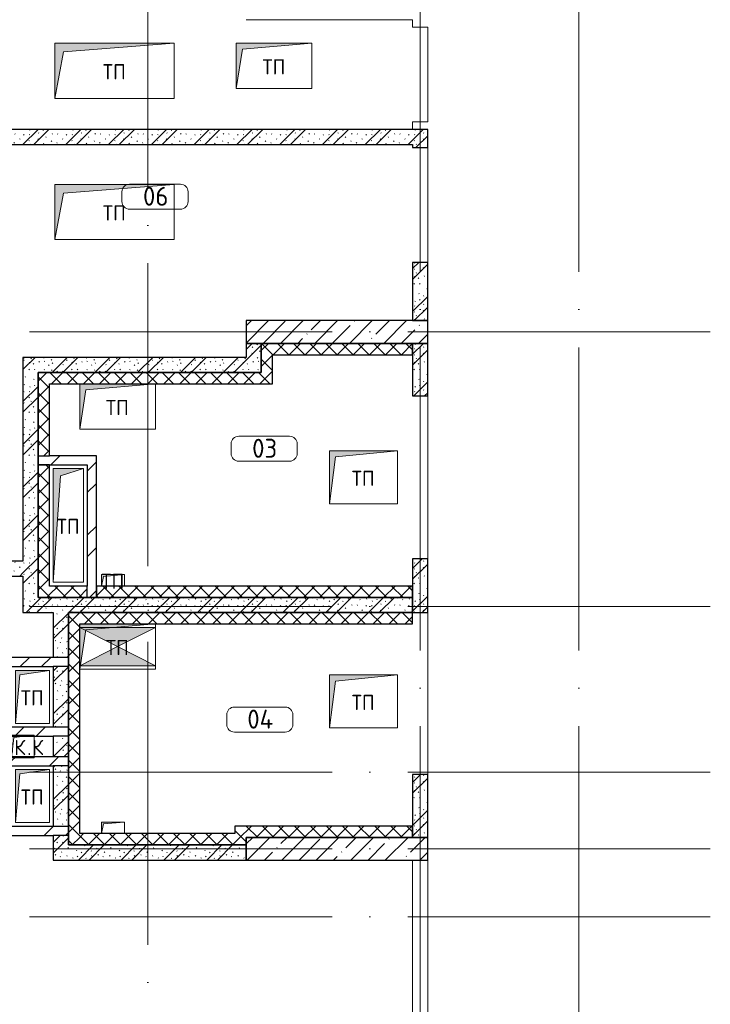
# Model space of a CAD drawing. Header units: millimetres. Extents: x -30540 to 173936, y -11730 to 122288.
# Tile 76 of 116: x 102611 to 111742, y 10195 to 23200. Entities that reach past the tile are written whole.
import ezdxf

# ---------------------------------------------------------------- set-up
doc = ezdxf.new("R2010")
doc.units = ezdxf.units.MM
doc.linetypes.add('ADSK_Линия сетки', pattern=[5000, 4000, -500, 0, -500])
for name, color, linetype, lineweight in [('A-____-NOTE-TEXT', 7, 'Continuous', 18), ('A-AREA-____-IDEN', 7, 'Continuous', 9), ('A-DETL-GENF-OTLN', 7, 'Continuous', 18), ('A-FLOR-____-OTLN', 7, 'Continuous', 18), ('A-GENM-____-OTLN', 7, 'Continuous', 18), ('A-WALL-____-MCUT', 7, 'Continuous', 40), ('A-WALL-____-PATT', 7, 'Continuous', 40), ('I-WALL-____-MCUT', 7, 'Continuous', 40), ('M-EQPM-____-OTLN', 7, 'Continuous', 18), ('S-COLS-____-MCUT', 7, 'Continuous', 40), ('S-COLS-____-OTLN', 7, 'Continuous', 18), ('S-GRID-____-OTLN', 7, 'Continuous', 9)]:
    doc.layers.add(name, color=color, linetype=linetype, lineweight=lineweight)
doc.styles.add('GOST Common', font='GOST_Common.ttf', dxfattribs={"height": 200})
doc.styles.add('GOST Common_4', font='GOST_Common.ttf', dxfattribs={"height": 250})
pattern_1 = [(45, (0, 0), (-228.0985, 228.0985), []), (45, (228.1, 0), (-228.0985, 228.0985), [403.225, -80.645, 6.706, -73.939])]
pattern_2 = [(45, (0, 0), (-424.264, 424.264), []), (45, (0, 282.8), (-424.264, 424.264), [])]
pattern_3 = [(135, (300.56, 377.28), (-565.6854, 6e-14), [10, -790]), (135, (349.8, 474.73), (-565.6854, 6e-14), [10, -790]), (135, (423.93, 473.06), (-565.6854, 6e-14), [10, -790]), (135, (229.92, 447.9), (-565.6854, 6e-14), [10, -790]), (135, (155.08, 447.9), (-565.6854, 6e-14), [10, -790]), (135, (114.9, 369.03), (-565.6854, 6e-14), [10, -790]), (135, (132.43, 285.8), (-565.6854, 6e-14), [10, -790]), (135, (214.66, 322), (-565.6854, 6e-14), [10, -790]), (135, (198.16, 261.88), (-565.6854, 6e-14), [10, -790]), (135, (45.2, 272.9), (-565.6854, 6e-14), [10, -790]), (135, (42.32, 336.16), (-565.6854, 6e-14), [10, -790]), (135, (92.26, 192.24), (-565.6854, 6e-14), [10, -790]), (135, (7.07, 149.2), (-565.6854, 6e-14), [10, -790]), (135, (80.6, 95.1), (-565.6854, 6e-14), [10, -790]), (135, (79.53, 36.94), (-565.6854, 6e-14), [10, -790]), (135, (153.87, 74.56), (-565.6854, 6e-14), [10, -790]), (135, (228.35, 124.8), (-565.6854, 6e-14), [10, -790]), (135, (279.75, 180.4), (-565.6854, 6e-14), [10, -790]), (135, (282.9, 31.63), (-565.6854, 6e-14), [10, -790]), (135, (377.38, 53.45), (-565.6854, 6e-14), [10, -790]), (135, (352.28, 102.7), (-565.6854, 6e-14), [10, -790]), (135, (354.05, 0), (-565.6854, 6e-14), [10, -790]), (135, (553.23, 16.45), (-565.6854, 6e-14), [10, -790]), (135, (542.38, 63.45), (-565.6854, 6e-14), [10, -790]), (135, (536.58, 239.3), (-565.6854, 6e-14), [10, -790]), (135, (475.85, 203.9), (-565.6854, 6e-14), [10, -790]), (135, (475.85, 316.54), (-565.6854, 6e-14), [10, -790]), (135, (520.8, 408.7), (-565.6854, 6e-14), [10, -790]), (135, (551.1, 470.8), (-565.6854, 6e-14), [10, -790]), (135, (235.25, 537.93), (-565.6854, 6e-14), [10, -790]), (135, (407.25, 547.65), (-565.6854, 6e-14), [10, -790]), (135, (94.5, 558.6), (-565.6854, 6e-14), [10, -790]), (135, (46.4, 532.3), (-565.6854, 6e-14), [10, -790]), (135, (85.56, 465.04), (-565.6854, 6e-14), [10, -790]), (135, (355.53, 181.14), (-565.6854, 6e-14), [10, -790]), (135, (362.23, 243.6), (-565.6854, 6e-14), [10, -790]), (135, (413.45, 344.1), (-565.6854, 6e-14), [10, -790]), (135, (286.3, 273.25), (-565.6854, 6e-14), [10, -790]), (135, (423.02, 263.72), (-565.6854, 6e-14), [10, -790]), (135, (162.94, 190.2), (-565.6854, 6e-14), [10, -790]), (135, (470.25, 120.93), (-565.6854, 6e-14), [10, -790]), (135, (484.48, 9.78), (-565.6854, 6e-14), [10, -790]), (45, (0, 212.13), (-565.6854, 0), []), (45, (212.13, 0), (-565.6854, 0), []), (45, (353.55, 0), (-565.6854, 0), []), (45, (0, 353.55), (-565.6854, 0), [])]
pattern_4 = [(45, (0, 0), (-106.06602, 106.06602), []), (135, (0, 0), (-106.06602, -106.06602), [])]

# ---------------------------------------------------------------- blocks, each defined once
blk = doc.blocks.new('АР_Канал вертикальный прямоугольный - ВК_К-6061323-01 ЭМ')
at = {"layer": 'M-EQPM-____-OTLN', "lineweight": 13, "true_color": 0xe2e2e2}
blk.add_hatch(color=254, dxfattribs=at).paths.add_polyline_path([(-150, -150), (-120, 120), (150, 150), (-150, 150)])
at = {"layer": 'M-EQPM-____-OTLN', "color": 253, "lineweight": 13, "true_color": 0xaaaaaa}
for p, q in [((150, 150), (-150, 150)), ((-150, 150), (-150, -150)), ((150, 150), (-150, 150)), ((-150, 150), (-150, -150)), ((-150, -150), (-150, 150)), ((-150, 150), (150, 150)), ((-120, 120), (150, 150)), ((-120, 120), (150, 150)), ((150, -150), (150, 150)), ((150, 150), (150, -150)), ((-150, -150), (-120, 120)), ((-150, -150), (-120, 120)), ((-150, -150), (150, -150)), ((150, -150), (-150, -150))]:
    blk.add_line(p, q, dxfattribs=at)
blk = doc.blocks.new('АР_Канал вертикальный прямоугольный - ТП-4229409-01 ЭМ')
at = {"layer": 'M-EQPM-____-OTLN', "lineweight": 13, "true_color": 0xe2e2e2}
blk.add_hatch(color=254, dxfattribs=at).paths.add_polyline_path([(-790, -365), (-674.5, 249.5), (790, 365), (-790, 365)])
at = {"layer": 'M-EQPM-____-OTLN', "color": 253, "lineweight": 13, "true_color": 0xaaaaaa}
for p, q in [((790, 365), (-790, 365)), ((-790, 365), (-790, -365)), ((790, 365), (-790, 365)), ((-790, 365), (-790, -365)), ((-790, -365), (-790, 365)), ((-790, 365), (790, 365)), ((-674.5, 249.5), (790, 365)), ((-674.5, 249.5), (790, 365)), ((790, -365), (790, 365)), ((790, 365), (790, -365)), ((-790, -365), (-674.5, 249.5)), ((-790, -365), (-674.5, 249.5)), ((-790, -365), (790, -365)), ((790, -365), (-790, -365))]:
    blk.add_line(p, q, dxfattribs=at)
blk = doc.blocks.new('АР_Канал вертикальный прямоугольный - ТП-4229427-01 ЭМ')
at = {"layer": 'M-EQPM-____-OTLN', "lineweight": 13, "true_color": 0xe2e2e2}
blk.add_hatch(color=254, dxfattribs=at).paths.add_polyline_path([(-500, -300), (-420, 220), (500, 300), (-500, 300), (-500, -61)])
at = {"layer": 'M-EQPM-____-OTLN', "color": 253, "lineweight": 13, "true_color": 0xaaaaaa}
for p, q in [((500, 300), (-500, 300)), ((-500, 300), (-500, -300)), ((500, 300), (-500, 300)), ((-500, 300), (-500, -300)), ((-500, -300), (-500, 300)), ((-500, 300), (500, 300)), ((-420, 220), (500, 300)), ((-420, 220), (500, 300)), ((500, -300), (500, 300)), ((500, 300), (500, -300)), ((-500, -300), (-420, 220)), ((-500, -300), (-420, 220)), ((-500, -300), (500, -300)), ((500, -300), (-500, -300))]:
    blk.add_line(p, q, dxfattribs=at)
blk = doc.blocks.new('АР_Канал вертикальный прямоугольный - ТП-4229735-01 ЭМ')
at = {"layer": 'M-EQPM-____-OTLN', "lineweight": 13, "true_color": 0xe2e2e2}
blk.add_hatch(color=254, dxfattribs=at).paths.add_polyline_path([(-450, -350), (-370, 270), (450, 350), (-450, 350)])
at = {"layer": 'M-EQPM-____-OTLN', "color": 253, "lineweight": 13, "true_color": 0xaaaaaa}
for p, q in [((450, 350), (-450, 350)), ((-450, 350), (-450, -350)), ((450, 350), (-450, 350)), ((-450, 350), (-450, -350)), ((-450, -350), (-450, 350)), ((-450, 350), (450, 350)), ((-450, -350), (-370, 270)), ((-450, -350), (-370, 270)), ((-370, 270), (450, 350)), ((-370, 270), (450, 350)), ((450, -350), (450, 350)), ((450, 350), (450, -350)), ((-450, -350), (450, -350)), ((450, -350), (-450, -350))]:
    blk.add_line(p, q, dxfattribs=at)
blk = doc.blocks.new('АР_Канал вертикальный прямоугольный - ТП-4229849-01 ЭМ')
at = {"layer": 'M-EQPM-____-OTLN', "lineweight": 13, "true_color": 0xe2e2e2}
blk.add_hatch(color=254, dxfattribs=at).paths.add_polyline_path([(-150, -75), (-127.5, 52.5), (150, 75), (-150, 75), (-150, 44.7)])
at = {"layer": 'M-EQPM-____-OTLN', "color": 253, "lineweight": 13, "true_color": 0xaaaaaa}
for p, q in [((150, 75), (-150, 75)), ((-150, 75), (-150, -75)), ((150, 75), (-150, 75)), ((-150, 75), (-150, -75)), ((-150, -75), (-150, 75)), ((-150, 75), (150, 75)), ((-150, -75), (-127.5, 52.5)), ((-150, -75), (-127.5, 52.5)), ((-127.5, 52.5), (150, 75)), ((-127.5, 52.5), (150, 75)), ((150, -75), (150, 75)), ((150, 75), (150, -75)), ((-150, -75), (150, -75)), ((150, -75), (-150, -75))]:
    blk.add_line(p, q, dxfattribs=at)
blk = doc.blocks.new('АР_Канал вертикальный прямоугольный - ТП-4214133-01 ЭМ')
at = {"layer": 'M-EQPM-____-OTLN', "lineweight": 13, "true_color": 0xe2e2e2}
blk.add_hatch(color=254, dxfattribs=at).paths.add_polyline_path([(-150, -75), (-127.5, 52.5), (150, 75), (-150, 75)])
at = {"layer": 'M-EQPM-____-OTLN', "color": 253, "lineweight": 13, "true_color": 0xaaaaaa}
for p, q in [((150, 75), (-150, 75)), ((-150, 75), (-150, -75)), ((150, 75), (-150, 75)), ((-150, 75), (-150, -75)), ((-150, -75), (-150, 75)), ((-150, 75), (150, 75)), ((-150, -75), (-127.5, 52.5)), ((-150, -75), (-127.5, 52.5)), ((-127.5, 52.5), (150, 75)), ((-127.5, 52.5), (150, 75)), ((150, -75), (150, 75)), ((150, 75), (150, -75)), ((-150, -75), (150, -75)), ((150, -75), (-150, -75))]:
    blk.add_line(p, q, dxfattribs=at)
blk = doc.blocks.new('АР_Канал вертикальный прямоугольный - ТП-5724384-01 ЭМ')
at = {"layer": 'M-EQPM-____-OTLN', "lineweight": 13, "true_color": 0xe2e2e2}
blk.add_hatch(color=254, dxfattribs=at).paths.add_polyline_path([(-200, -750), (-105, 655), (200, 750), (-200, 750), (-200, -680)])
at = {"layer": 'M-EQPM-____-OTLN', "color": 253, "lineweight": 13, "true_color": 0xaaaaaa}
for p, q in [((200, 750), (-200, 750)), ((-200, 750), (-200, -750)), ((200, 750), (-200, 750)), ((-200, 750), (-200, -750)), ((-200, -750), (-200, 750)), ((-200, 750), (200, 750)), ((-200, -750), (-105, 655)), ((-200, -750), (-105, 655)), ((-105, 655), (200, 750)), ((-105, 655), (200, 750)), ((200, -750), (200, 750)), ((200, 750), (200, -750)), ((-200, -750), (200, -750)), ((200, -750), (-200, -750))]:
    blk.add_line(p, q, dxfattribs=at)
blk = doc.blocks.new('АР_Канал вертикальный прямоугольный - ТП-5725142-01 ЭМ')
at = {"layer": 'M-EQPM-____-OTLN', "lineweight": 13, "true_color": 0xe2e2e2}
blk.add_hatch(color=254, dxfattribs=at).paths.add_polyline_path([(-225, -350), (-167.5, 292.5), (225, 350), (-225, 350), (-225, 139)])
at = {"layer": 'M-EQPM-____-OTLN', "color": 253, "lineweight": 13, "true_color": 0xaaaaaa}
for p, q in [((225, 350), (-225, 350)), ((-225, 350), (-225, -350)), ((225, 350), (-225, 350)), ((-225, 350), (-225, -350)), ((-225, -350), (-225, 350)), ((-225, 350), (225, 350)), ((-225, -350), (-167.5, 292.5)), ((-225, -350), (-167.5, 292.5)), ((-167.5, 292.5), (225, 350)), ((-167.5, 292.5), (225, 350)), ((225, -350), (225, 350)), ((225, 350), (225, -350)), ((-225, -350), (225, -350)), ((225, -350), (-225, -350))]:
    blk.add_line(p, q, dxfattribs=at)
blk = doc.blocks.new('Наметкина 10_РД_АР_К4_отсоединено_rvt-1-01 ЭМ')
at = {"layer": 'A-WALL-____-PATT', "lineweight": 5, "true_color": 0xcccccc}
h = blk.add_hatch(dxfattribs=at)
h.set_pattern_fill('FP_105', color=254, style=0, pattern_type=2)
h.set_pattern_definition(pattern_3)
h.paths.add_polyline_path([(107805, 21550), (107805, 21750), (99805, 21750), (99805, 21550), (106154, 21550)])
h = blk.add_hatch(dxfattribs=at)
h.set_pattern_fill('FP_105', color=254, style=0, pattern_type=2)
h.set_pattern_definition(pattern_3)
h.paths.add_polyline_path([(108005, 21510), (108005, 21750), (107805, 21750), (107805, 21510)])
h = blk.add_hatch(dxfattribs=at)
h.set_pattern_fill('FP_105', color=254, style=0, pattern_type=2)
h.set_pattern_definition(pattern_3)
h.paths.add_polyline_path([(108005, 19225), (108005, 19995), (107805, 19995), (107805, 19225)])
h = blk.add_hatch(dxfattribs=at)
h.set_pattern_fill('FP_105', color=254, style=0, pattern_type=2)
h.set_pattern_definition(pattern_3)
h.paths.add_polyline_path([(105605, 18540), (105805, 18540), (105805, 18925), (105605, 18925), (105605, 18731)])
h = blk.add_hatch(dxfattribs=at)
h.set_pattern_fill('FP_107', color=254, style=0, pattern_type=2)
h.set_pattern_definition(pattern_4)
h.paths.add_polyline_path([(105805, 18390), (105955, 18390), (105955, 18925), (105805, 18925), (105805, 18540)])
h = blk.add_hatch(dxfattribs=at)
h.set_pattern_fill('FP_107', color=254, style=0, pattern_type=2)
h.set_pattern_definition(pattern_4)
h.paths.add_polyline_path([(107805, 18775), (107805, 18925), (105955, 18925), (105955, 18775), (106154, 18775)])
h = blk.add_hatch(dxfattribs=at)
h.set_pattern_fill('FP_105', color=254, style=0, pattern_type=2)
h.set_pattern_definition(pattern_3)
h.paths.add_polyline_path([(108005, 18230), (108005, 18925), (107805, 18925), (107805, 18230)])
h = blk.add_hatch(dxfattribs=at)
h.set_pattern_fill('FP_105', color=254, style=0, pattern_type=2)
h.set_pattern_definition(pattern_3)
h.paths.add_polyline_path([(105605, 18540), (105605, 18740), (102655, 18740), (102655, 18540), (102855, 18540)])
h = blk.add_hatch(dxfattribs=at)
h.set_pattern_fill('FP_105', color=254, style=0, pattern_type=2)
h.set_pattern_definition(pattern_3)
h.paths.add_polyline_path([(102655, 15370), (102855, 15370), (102855, 18540), (102655, 18540), (102655, 15840)])
h = blk.add_hatch(dxfattribs=at)
h.set_pattern_fill('FP_107', color=254, style=0, pattern_type=2)
h.set_pattern_definition(pattern_4)
h.paths.add_polyline_path([(105805, 18390), (105805, 18540), (102855, 18540), (102855, 18390), (104405, 18390)])
h = blk.add_hatch(dxfattribs=at)
h.set_pattern_fill('FP_107', color=254, style=0, pattern_type=2)
h.set_pattern_definition(pattern_4)
h.paths.add_polyline_path([(103005, 17440), (103005, 18390), (102855, 18390), (102855, 17440)])
h = blk.add_hatch(dxfattribs=at)
h.set_pattern_fill('FP_104', color=254, style=0, pattern_type=2)
h.set_pattern_definition(pattern_2)
h.paths.add_polyline_path([(103505, 17320), (103505, 17440), (102855, 17440), (102855, 17320)])
h = blk.add_hatch(dxfattribs=at)
h.set_pattern_fill('FP_104', color=254, style=0, pattern_type=2)
h.set_pattern_definition(pattern_2)
h.paths.add_polyline_path([(103505, 15570), (103625, 15570), (103625, 17440), (103505, 17440), (103505, 15720)])
h = blk.add_hatch(dxfattribs=at)
h.set_pattern_fill('FP_107', color=254, style=0, pattern_type=2)
h.set_pattern_definition(pattern_4)
h.paths.add_polyline_path([(103005, 15570), (103005, 17320), (102855, 17320), (102855, 15570)])
h = blk.add_hatch(dxfattribs=at)
h.set_pattern_fill('FP_105', color=254, style=0, pattern_type=2)
h.set_pattern_definition(pattern_3)
h.paths.add_polyline_path([(100315, 15850), (102655, 15850), (102655, 16050), (100315, 16050)])
h.paths.add_polyline_path([(99835, 15850), (100195, 15850), (100195, 16050), (99805, 16050), (99805, 15850)])
h = blk.add_hatch(dxfattribs=at)
h.set_pattern_fill('FP_105', color=254, style=0, pattern_type=2)
h.set_pattern_definition(pattern_3)
h.paths.add_polyline_path([(108005, 15370), (108005, 16080), (107805, 16080), (107805, 15370)])
h = blk.add_hatch(dxfattribs=at)
h.set_pattern_fill('FP_107', color=254, style=0, pattern_type=2)
h.set_pattern_definition(pattern_4)
h.paths.add_polyline_path([(103505, 15570), (103505, 15720), (103005, 15720), (103005, 15570), (103094, 15570)])
h = blk.add_hatch(dxfattribs=at)
h.set_pattern_fill('FP_107', color=254, style=0, pattern_type=2)
h.set_pattern_definition(pattern_4)
h.paths.add_polyline_path([(107805, 15570), (107805, 15720), (103625, 15720), (103625, 15570), (106154, 15570)])
h = blk.add_hatch(dxfattribs=at)
h.set_pattern_fill('FP_105', color=254, style=0, pattern_type=2)
h.set_pattern_definition(pattern_3)
h.paths.add_polyline_path([(107805, 15370), (107805, 15570), (102855, 15570), (102855, 15370), (106154, 15370)])
h = blk.add_hatch(dxfattribs=at)
h.set_pattern_fill('FP_105', color=254, style=0, pattern_type=2)
h.set_pattern_definition(pattern_3)
h.paths.add_polyline_path([(103255, 12100), (103255, 12425), (103055, 12425), (103055, 12100)])
h.paths.add_polyline_path([(103255, 12545), (103255, 13345), (103055, 13345), (103055, 12545)])
h.paths.add_polyline_path([(103055, 13465), (103255, 13465), (103255, 13735), (103055, 13735)])
h.paths.add_polyline_path([(103255, 13855), (103255, 14655), (103055, 14655), (103055, 13855)])
h.paths.add_polyline_path([(103055, 14775), (103255, 14775), (103255, 15370), (103055, 15370)])
h = blk.add_hatch(dxfattribs=at)
h.set_pattern_fill('FP_107', color=254, style=0, pattern_type=2)
h.set_pattern_definition(pattern_4)
h.paths.add_polyline_path([(103255, 12300), (103405, 12300), (103405, 15370), (103255, 15370), (103255, 12948)])
h = blk.add_hatch(dxfattribs=at)
h.set_pattern_fill('FP_107', color=254, style=0, pattern_type=2)
h.set_pattern_definition(pattern_4)
h.paths.add_polyline_path([(107805, 15220), (107805, 15370), (103405, 15370), (103405, 15220), (106154, 15220)])
h = blk.add_hatch(dxfattribs=at)
h.set_pattern_fill('FP_104', color=254, style=0, pattern_type=2)
h.set_pattern_definition(pattern_2)
h.paths.add_polyline_path([(103255, 14655), (103255, 14775), (102385, 14775), (102385, 14655), (103094, 14655)])
h = blk.add_hatch(dxfattribs=at)
h.set_pattern_fill('FP_104', color=254, style=0, pattern_type=2)
h.set_pattern_definition(pattern_2)
h.paths.add_polyline_path([(103255, 13735), (103255, 13855), (102505, 13855), (102505, 13750), (102805, 13750), (102670, 13735), (103055, 13735)])
h = blk.add_hatch(dxfattribs=at)
h.set_pattern_fill('FP_104', color=254, style=0, pattern_type=2)
h.set_pattern_definition(pattern_2)
h.paths.add_polyline_path([(102505, 13345), (103255, 13345), (103255, 13465), (102507, 13465), (102505, 13450)])
h = blk.add_hatch(dxfattribs=at)
h.set_pattern_fill('FP_105', color=254, style=0, pattern_type=2)
h.set_pattern_definition(pattern_3)
h.paths.add_polyline_path([(108005, 12400), (108005, 13230), (107805, 13230), (107805, 12400)])
h = blk.add_hatch(dxfattribs=at)
h.set_pattern_fill('FP_104', color=254, style=0, pattern_type=2)
h.set_pattern_definition(pattern_2)
h.paths.add_polyline_path([(103055, 12425), (103255, 12425), (103255, 12545), (102385, 12545), (102385, 12425)])
h = blk.add_hatch(dxfattribs=at)
h.set_pattern_fill('FP_107', color=254, style=0, pattern_type=2)
h.set_pattern_definition(pattern_4)
h.paths.add_polyline_path([(105605, 12450), (105605, 12550), (105455, 12550), (105455, 12450)])
h = blk.add_hatch(dxfattribs=at)
h.set_pattern_fill('FP_107', color=254, style=0, pattern_type=2)
h.set_pattern_definition(pattern_4)
h.paths.add_polyline_path([(106154, 12400), (107805, 12400), (107805, 12550), (105605, 12550), (105605, 12400)])
h = blk.add_hatch(dxfattribs=at)
h.set_pattern_fill('FP_107', color=254, style=0, pattern_type=2)
h.set_pattern_definition(pattern_4)
h.paths.add_polyline_path([(103718, 12300), (105605, 12300), (105605, 12450), (103405, 12450), (103405, 12300), (103695, 12300)])
h = blk.add_hatch(dxfattribs=at)
h.set_pattern_fill('FP_105', color=254, style=0, pattern_type=2)
h.set_pattern_definition(pattern_3)
h.paths.add_polyline_path([(105605, 12100), (105605, 12300), (103255, 12300), (103255, 12100)])
at = {"layer": 'S-COLS-____-OTLN', "lineweight": 5, "true_color": 0xcccccc}
h = blk.add_hatch(dxfattribs=at)
h.set_pattern_fill('FP_88', color=254, style=0, pattern_type=2)
h.set_pattern_definition(pattern_1)
h.paths.add_polyline_path([(105605, 18925), (108005, 18925), (108005, 19225), (105605, 19225)])
h = blk.add_hatch(dxfattribs=at)
h.set_pattern_fill('FP_88', color=254, style=0, pattern_type=2)
h.set_pattern_definition(pattern_1)
h.paths.add_polyline_path([(105605, 12100), (108005, 12100), (108005, 12400), (105605, 12400)])
at = {"layer": 'A-FLOR-____-OTLN', "color": 254, "lineweight": 13, "true_color": 0xcccccc}
for p, q in [((107805, 23200), (105605, 23200)), ((107805, 23100), (107805, 23200)), ((108005, 23100), (107805, 23100)), ((108005, 21850), (108005, 23100)), ((107805, 21750), (107805, 21850)), ((107805, 21850), (108005, 21850)), ((108005, 19995), (108005, 21510)), ((108005, 16080), (108005, 18230)), ((108005, 13230), (108005, 15370)), ((107805, 9835), (107805, 12100)), ((107805, 12100), (107805, 9835)), ((108005, 9835), (108005, 12100))]:
    blk.add_line(p, q, dxfattribs=at)
at = {"layer": 'A-WALL-____-MCUT', "color": 254, "lineweight": 30, "true_color": 0xcccccc}
for p, q in [((108005, 21750), (107805, 21750)), ((108005, 21510), (108005, 21750)), ((107805, 21550), (107805, 21510)), ((107805, 21510), (108005, 21510)), ((107805, 19995), (107805, 19225)), ((108005, 19995), (107805, 19995)), ((108005, 19225), (108005, 19995)), ((107805, 19225), (108005, 19225)), ((105955, 18925), (105805, 18925)), ((105805, 18925), (105805, 18540)), ((107805, 18925), (105955, 18925)), ((107805, 18775), (107805, 18925)), ((107805, 18925), (107805, 18230)), ((108005, 18925), (107805, 18925)), ((108005, 18230), (108005, 18925)), ((105955, 18775), (107805, 18775)), ((105955, 18390), (105955, 18775)), ((105805, 18540), (102855, 18540)), ((102855, 18540), (102855, 18390)), ((102855, 18390), (102855, 17440)), ((103005, 17440), (103005, 18390)), ((103005, 18390), (105805, 18390)), ((105805, 18390), (105955, 18390)), ((107805, 18230), (108005, 18230)), ((102855, 17440), (103005, 17440)), ((103005, 17320), (102855, 17320)), ((102855, 17320), (102855, 15570)), ((103005, 15720), (103005, 17320)), ((107805, 16080), (107805, 15370)), ((108005, 16080), (107805, 16080)), ((108005, 15370), (108005, 16080)), ((103505, 15720), (103005, 15720)), ((103505, 15570), (103505, 15720)), ((107805, 15720), (103625, 15720)), ((103625, 15720), (103625, 15570)), ((107805, 15570), (107805, 15720)), ((102855, 15570), (103005, 15570)), ((103005, 15570), (103505, 15570)), ((103625, 15570), (107805, 15570)), ((103405, 15370), (103255, 15370)), ((103255, 15370), (103255, 12300)), ((107805, 15370), (103405, 15370)), ((107805, 15370), (108005, 15370)), ((107805, 15220), (107805, 15370)), ((103405, 15220), (107805, 15220)), ((103405, 12450), (103405, 15220)), ((103255, 14775), (103055, 14775)), ((103255, 14655), (103055, 14655)), ((103255, 13855), (103055, 13855)), ((103255, 13735), (103055, 13735)), ((103255, 13465), (103055, 13465)), ((103255, 13345), (103055, 13345)), ((108005, 13230), (107805, 13230)), ((107805, 13230), (107805, 12400)), ((108005, 12400), (108005, 13230)), ((103255, 12545), (103055, 12545)), ((105455, 12550), (105455, 12450)), ((105605, 12550), (105455, 12550)), ((107805, 12550), (105605, 12550)), ((107805, 12400), (107805, 12550)), ((103255, 12425), (103055, 12425)), ((105455, 12450), (103405, 12450)), ((105605, 12400), (107805, 12400)), ((105605, 12300), (105605, 12400)), ((107805, 12400), (108005, 12400)), ((103255, 12300), (103405, 12300)), ((103405, 12300), (105605, 12300))]:
    blk.add_line(p, q, dxfattribs=at)
at = {"layer": 'I-WALL-____-MCUT', "color": 254, "lineweight": 30, "true_color": 0xcccccc}
for p, q in [((107805, 21750), (99805, 21750)), ((99805, 21550), (107805, 21550)), ((105605, 18925), (105605, 18740)), ((105805, 18925), (105605, 18925)), ((105805, 18540), (105805, 18925)), ((105605, 18740), (102655, 18740)), ((102655, 18740), (102655, 18540)), ((102655, 18540), (102655, 16050)), ((102855, 18540), (105605, 18540)), ((102855, 15570), (102855, 18540)), ((105605, 18540), (105805, 18540)), ((102855, 17440), (102855, 17320)), ((103505, 17440), (103005, 17440)), ((103625, 17440), (103505, 17440)), ((103625, 15570), (103625, 17440)), ((102855, 17320), (103505, 17320)), ((103505, 17320), (103505, 15720)), ((102655, 16050), (100315, 16050)), ((100315, 15850), (102655, 15850)), ((102655, 15850), (102655, 15370)), ((107805, 15570), (102855, 15570)), ((103505, 15570), (103625, 15570)), ((107805, 15370), (107805, 15570)), ((102655, 15370), (102855, 15370)), ((102855, 15370), (103055, 15370)), ((103055, 15370), (103055, 14775)), ((103255, 15370), (107805, 15370)), ((103255, 14775), (103255, 15370)), ((103055, 14775), (102385, 14775)), ((103255, 14655), (103255, 14775)), ((102505, 14655), (103055, 14655)), ((103055, 14655), (103055, 13855)), ((103255, 13855), (103255, 14655)), ((103055, 13855), (102505, 13855)), ((103255, 13735), (103255, 13855)), ((102505, 13735), (103055, 13735)), ((103055, 13735), (103055, 13465)), ((103255, 13465), (103255, 13735)), ((103055, 13465), (102505, 13465)), ((103255, 13345), (103255, 13465)), ((102505, 13345), (103055, 13345)), ((103055, 13345), (103055, 12545)), ((103255, 12545), (103255, 13345)), ((103055, 12545), (102505, 12545)), ((103255, 12425), (103255, 12545)), ((102385, 12425), (103055, 12425)), ((103055, 12425), (103055, 12100)), ((103255, 12300), (103255, 12425)), ((105605, 12300), (103255, 12300)), ((105605, 12100), (105605, 12300)), ((103055, 12100), (103255, 12100)), ((103255, 12100), (105605, 12100))]:
    blk.add_line(p, q, dxfattribs=at)
at = {"layer": 'S-COLS-____-MCUT', "color": 254, "lineweight": 30, "true_color": 0xcccccc}
for p, q in [((108005, 19225), (105605, 19225)), ((105605, 19225), (105605, 18925)), ((108005, 18925), (108005, 19225)), ((105605, 18925), (108005, 18925)), ((108005, 12400), (105605, 12400)), ((105605, 12400), (105605, 12100)), ((108005, 12100), (108005, 12400)), ((105605, 12100), (108005, 12100))]:
    blk.add_line(p, q, dxfattribs=at)
at = {"layer": 'M-EQPM-____-OTLN', "color": 253, "lineweight": 5, "true_color": 0xaaaaaa}
for name, p in [('АР_Канал вертикальный прямоугольный - ТП-4229409-01 ЭМ', (103865, 22525)), ('АР_Канал вертикальный прямоугольный - ТП-4229427-01 ЭМ', (105975, 22590)), ('АР_Канал вертикальный прямоугольный - ТП-4229409-01 ЭМ', (103865, 20660)), ('АР_Канал вертикальный прямоугольный - ТП-4229427-01 ЭМ', (103905, 18090)), ('АР_Канал вертикальный прямоугольный - ТП-4229735-01 ЭМ', (107155, 17155)), ('АР_Канал вертикальный прямоугольный - ТП-5724384-01 ЭМ', (103255, 16520)), ('АР_Канал вертикальный прямоугольный - ТП-4229849-01 ЭМ', (103845, 15795)), ('АР_Канал вертикальный прямоугольный - ТП-4229427-01 ЭМ', (103905, 14920)), ('АР_Канал вертикальный прямоугольный - ТП-5725142-01 ЭМ', (102780, 14255)), ('АР_Канал вертикальный прямоугольный - ТП-4229735-01 ЭМ', (107155, 14195)), ('АР_Канал вертикальный прямоугольный - ВК_К-6061323-01 ЭМ', (102655, 13600)), ('АР_Канал вертикальный прямоугольный - ТП-5725142-01 ЭМ', (102780, 12945)), ('АР_Канал вертикальный прямоугольный - ТП-4214133-01 ЭМ', (103845, 12525))]:
    blk.add_blockref(name, p, dxfattribs=at)
at = {"layer": 'A-____-NOTE-TEXT', "color": 253, "lineweight": 5, "true_color": 0xaaaaaa, "char_height": 200, "attachment_point": 1, "style": 'GOST Common'}
for s, insert, width in [('ТП', (105820, 22677), 384.81), ('ТП', (103710, 22612), 384.81), ('ТП', (103710, 20747), 384.81), ('ТП', (103750, 18177), 384.81), ('ТП', (107000, 17242), 384.81), ('ТП', (103100, 16607), 384.81), ('ТП', (103690, 15882), 384.81), ('ТП', (103750, 15007), 384.81), ('ТП', (102625, 14342), 384.81), ('ТП', (107000, 14282), 384.81), ('ВК', (102380, 13687), 400.84), ('\\fGOST Common|b0|i0|c204|p34|;К', (102777, 13687), 192.4), ('\\fGOST Common|b0|i0|c204|p34|;.', (102711, 13687), 80.17), ('ТП', (102625, 13032), 384.81)]:
    blk.add_mtext(s, dxfattribs=dict(at, insert=insert, width=width))
blk = doc.blocks.new('Отверстие xyz_jpg rvt20 - null-3155869-01 ЭМ')
at = {"layer": 'A-DETL-GENF-OTLN', "true_color": 0xe2e2e2}
blk.add_hatch(color=254, dxfattribs=at).paths.add_polyline_path([(0, -395), (-254, 105), (-254, -423), (-220, -815), (-213, -815)])
at = {"layer": 'A-GENM-____-OTLN', "true_color": 0xe2e2e2}
blk.add_hatch(color=254, dxfattribs=at).paths.add_polyline_path([(254, 105), (0, -395), (250, -887), (254, -888), (254, -186)])
at = {"layer": 'A-DETL-GENF-OTLN', "color": 253, "true_color": 0xaaaaaa}
for p, q in [((0, -395), (-254, 105)), ((-254, 105), (-254, -895)), ((254, 105), (-254, 105)), ((-254, 105), (-254, -895)), ((254, 105), (0, -395)), ((254, -895), (254, 105)), ((254, -895), (254, 105)), ((-254, -895), (0, -395)), ((0, -395), (254, -895))]:
    blk.add_line(p, q, dxfattribs=at)
at = {"layer": 'A-GENM-____-OTLN', "color": 253, "true_color": 0xaaaaaa}
for p, q in [((254, 105), (-254, 105)), ((-254, 105), (-254, -895)), ((254, -895), (254, 105))]:
    blk.add_line(p, q, dxfattribs=at)
blk = doc.blocks.new('Марка помещения 2 - Марка помещения 2-1605974-01 ЭМ')
at = {"layer": 'A-AREA-____-IDEN', "color": 253, "true_color": 0xaaaaaa}
for p, q in [((-1.797, 0.841), (1.569, 0.841)), ((-2.297, -0.309), (-2.297, 0.341)), ((2.069, 0.341), (2.069, -0.309)), ((1.569, -0.809), (-1.797, -0.809))]:
    blk.add_line(p, q, dxfattribs=at)
for centre, start, end in [((-1.797, 0.341), 90, 180), ((1.569, 0.341), 0, 90), ((-1.797, -0.309), 180, 270), ((1.569, -0.309), 270, 360)]:
    blk.add_arc(centre, 0.5, start, end, dxfattribs=at)

msp = doc.modelspace()

# ---------------------------------------------------------------- linework, layer by layer
at = {"layer": 'S-GRID-____-OTLN', "color": 253, "linetype": 'ADSK_Линия сетки', "true_color": 0xaaaaaa}
for p, q in [((104305.3, -9017.8), (104305.3, 57662.6)), ((107905.3, -10130.4), (107905.3, 56550)), ((110005.3, -10130.4), (110005.3, 56550)), ((111741.6, 19075), (78589.2, 19075)), ((111741.6, 15450), (81129.2, 15450)), ((111741.6, 13260), (81129.2, 13260)), ((111741.6, 12250), (81129.2, 12250)), ((111741.6, 11350), (78589.2, 11350))]:
    msp.add_line(p, q, dxfattribs=at)

# ---------------------------------------------------------------- block references
at = {"lineweight": 5}
msp.add_blockref('Наметкина 10_РД_АР_К4_отсоединено_rvt-1-01 ЭМ', (0, 0), dxfattribs=at)
at = {"layer": 'A-AREA-____-IDEN', "color": 253, "true_color": 0xaaaaaa, "xscale": 199.9999999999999, "yscale": 199.9999999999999, "zscale": 199.9999999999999}
for p in [(104423.1, 20858.8), (105866, 17530.4), (105808.6, 13952.8)]:
    msp.add_blockref('Марка помещения 2 - Марка помещения 2-1605974-01 ЭМ', p, dxfattribs=at)
at = {"layer": 'A-GENM-____-OTLN', "color": 253, "true_color": 0xaaaaaa, "rotation": 269.9999999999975}
msp.add_blockref('Отверстие xyz_jpg rvt20 - null-3155869-01 ЭМ', (104300.3, 14920), dxfattribs=at)

# ---------------------------------------------------------------- texts
at = {"layer": 'A-AREA-____-IDEN', "color": 253, "true_color": 0xaaaaaa, "char_height": 250, "attachment_point": 1, "style": 'GOST Common_4'}
for s, insert, width in [('06', (104241.6, 20992.5), 448.945), ('03', (105684.5, 17664.2), 448.945), ('04', (105620.2, 14086.6), 464.979)]:
    msp.add_mtext(s, dxfattribs=dict(at, insert=insert, width=width))

doc.saveas('drawing.dxf')
